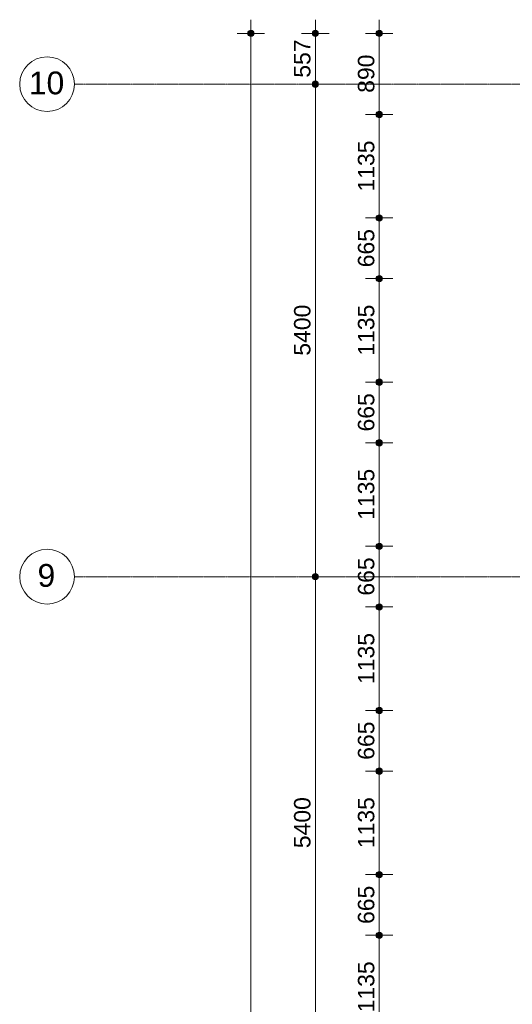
# Model space of a CAD drawing. Header units: millimetres. Extents: x -6115 to 78411, y -6358 to 59618.
# Tile 42 of 99: x -6115 to -718, y 38511 to 49307. Entities that reach past the tile are written whole.
import ezdxf

# ---------------------------------------------------------------- set-up
doc = ezdxf.new("R2010")
doc.units = ezdxf.units.MM
doc.linetypes.add('stramien', pattern=[22.225, 12.7, -3.175, 3.175, -3.175])
doc.layers.add('00_Algemeen', color=7, linetype='Continuous', lineweight=35)
doc.layers.add('00_Algemeen-100', color=7, linetype='Continuous', lineweight=9)
doc.styles.add('Arial', font='arial.ttf', dxfattribs={"height": 250})
doc.styles.add('Arial_1', font='arial.ttf', dxfattribs={"height": 180})
doc.dimstyles.new('00_AEE_maatvoering_1_8mm', dxfattribs={"dimscale": 304.8, "dimtxt": 183.646692, "dimasz": 0.918635, "dimexe": 0.492126, "dimexo": 0.0625, "dimgap": 0, "dimtad": 1, "dimdec": 0, "dimzin": 0, "dimdsep": 46, "dimtxsty": 'Arial_1', "dimblk1": 'DOTSMALL', "dimblk2": 'DOTSMALL', "dimsah": 1, "dimcen": 0.09, "dimdle": 0.492126, "dimazin": 0, "dimtfac": 1, "dimtdec": 4, "dimtix": 1, "dimtmove": 0, "dimatfit": 3, "dimfxl": 0.492126, "dimfxlon": 1, "dimtvp": 1, "dimtolj": 1, "dimtzin": 0, "dimarcsym": 2})

# ---------------------------------------------------------------- blocks, each defined once
blk = doc.blocks.new('Grid - 3 mm-485849-02 tweede verdieping overzicht')
at = {"layer": '00_Algemeen', "lineweight": 9}
blk.add_circle((0, 0), 3, dxfattribs=at)
blk = doc.blocks.new('DIMBLOCK52-02 tweede verdieping overzicht')
at = {"layer": '00_Algemeen-100', "transparency": 16777216}
h = blk.add_hatch(color=256, dxfattribs=at)
edge = h.paths.add_edge_path()
edge.add_arc((-3582, 49157), 35, 0, 360)
h = blk.add_hatch(color=256, dxfattribs=at)
edge = h.paths.add_edge_path()
edge.add_arc((-3582, -557), 35, 0, 360)
for p, q in [((-3582, -707), (-3582, 49307)), ((-3582, 49157), (-3732, 49157)), ((-3582, 49157), (-3432, 49157)), ((-3582, -557), (-3732, -557)), ((-3582, -557), (-3432, -557))]:
    blk.add_line(p, q, dxfattribs=at)
for centre in [(-3582, 49157), (-3582, -557)]:
    blk.add_circle(centre, 35, dxfattribs=at)
at = {"layer": '00_Algemeen-100', "color": 0, "transparency": 16777216, "insert": (-3816, 23954), "char_height": 180, "width": 830.65, "attachment_point": 1, "rotation": 90, "line_spacing_factor": 0.941778, "style": 'Arial_1'}
blk.add_mtext('49715', dxfattribs=at)
blk = doc.blocks.new('_DotSmall')
at = {"color": 0, "linetype": 'ByBlock', "const_width": 0.5}
blk.add_lwpolyline([(-0.0625, 0, 1), (0.0625, 0, 1)], format="xyb", close=True, dxfattribs=at)
blk = doc.blocks.new('DIMBLOCK53-02 tweede verdieping overzicht')
at = {"layer": '00_Algemeen-100', "transparency": 16777216}
h = blk.add_hatch(color=256, dxfattribs=at)
edge = h.paths.add_edge_path()
edge.add_arc((-2876, 49157), 35, 0, 360)
h = blk.add_hatch(color=256, dxfattribs=at)
edge = h.paths.add_edge_path()
edge.add_arc((-2876, 48600), 35, 0, 360)
for p, q in [((-2876, 49307), (-2876, 48600)), ((-2876, 49157), (-3026, 49157)), ((-2876, 49157), (-2726, 49157)), ((-2876, 48600), (-3026, 48600)), ((-2876, 48600), (-2726, 48600))]:
    blk.add_line(p, q, dxfattribs=at)
for centre in [(-2876, 49157), (-2876, 48600)]:
    blk.add_circle(centre, 35, dxfattribs=at)
at = {"layer": '00_Algemeen-100', "color": 0, "transparency": 16777216, "insert": (-3110, 48671), "char_height": 180, "width": 498.39, "attachment_point": 1, "rotation": 90, "line_spacing_factor": 0.941778, "style": 'Arial_1'}
blk.add_mtext('557', dxfattribs=at)
blk = doc.blocks.new('DIMBLOCK54-02 tweede verdieping overzicht')
at = {"layer": '00_Algemeen-100', "transparency": 16777216}
h = blk.add_hatch(color=256, dxfattribs=at)
edge = h.paths.add_edge_path()
edge.add_arc((-2876, 48600), 35, 0, 360)
h = blk.add_hatch(color=256, dxfattribs=at)
edge = h.paths.add_edge_path()
edge.add_arc((-2876, 43200), 35, 0, 360)
for p, q in [((-2876, 48600), (-3026, 48600)), ((-2876, 48600), (-2876, 43200)), ((-2876, 48600), (-2726, 48600)), ((-2876, 43200), (-3026, 43200)), ((-2876, 43200), (-2726, 43200))]:
    blk.add_line(p, q, dxfattribs=at)
for centre in [(-2876, 48600), (-2876, 43200)]:
    blk.add_circle(centre, 35, dxfattribs=at)
at = {"layer": '00_Algemeen-100', "color": 0, "transparency": 16777216, "insert": (-3110, 45623), "char_height": 180, "width": 664.52, "attachment_point": 1, "rotation": 90, "line_spacing_factor": 0.941778, "style": 'Arial_1'}
blk.add_mtext('5400', dxfattribs=at)
blk = doc.blocks.new('DIMBLOCK55-02 tweede verdieping overzicht')
at = {"layer": '00_Algemeen-100', "transparency": 16777216}
h = blk.add_hatch(color=256, dxfattribs=at)
edge = h.paths.add_edge_path()
edge.add_arc((-2876, 43200), 35, 0, 360)
h = blk.add_hatch(color=256, dxfattribs=at)
edge = h.paths.add_edge_path()
edge.add_arc((-2876, 37800), 35, 0, 360)
for p, q in [((-2876, 43200), (-3026, 43200)), ((-2876, 43200), (-2876, 37800)), ((-2876, 43200), (-2726, 43200)), ((-2876, 37800), (-3026, 37800)), ((-2876, 37800), (-2726, 37800))]:
    blk.add_line(p, q, dxfattribs=at)
for centre in [(-2876, 43200), (-2876, 37800)]:
    blk.add_circle(centre, 35, dxfattribs=at)
at = {"layer": '00_Algemeen-100', "color": 0, "transparency": 16777216, "insert": (-3110, 40223), "char_height": 180, "width": 664.52, "attachment_point": 1, "rotation": 90, "line_spacing_factor": 0.941778, "style": 'Arial_1'}
blk.add_mtext('5400', dxfattribs=at)
blk = doc.blocks.new('DIMBLOCK164-02 tweede verdieping overzicht')
at = {"layer": '00_Algemeen-100', "transparency": 16777216}
h = blk.add_hatch(color=256, dxfattribs=at)
edge = h.paths.add_edge_path()
edge.add_arc((-2176, 39268), 35, 0, 360)
h = blk.add_hatch(color=256, dxfattribs=at)
edge = h.paths.add_edge_path()
edge.add_arc((-2176, 38133), 35, 0, 360)
for p, q in [((-2176, 39268), (-2326, 39268)), ((-2176, 38133), (-2176, 39268)), ((-2176, 39268), (-2026, 39268)), ((-2176, 38133), (-2326, 38133)), ((-2176, 38133), (-2026, 38133))]:
    blk.add_line(p, q, dxfattribs=at)
for centre in [(-2176, 39268), (-2176, 38133)]:
    blk.add_circle(centre, 35, dxfattribs=at)
at = {"layer": '00_Algemeen-100', "color": 0, "transparency": 16777216, "insert": (-2410, 38423), "char_height": 180, "width": 664.52, "attachment_point": 1, "rotation": 90, "line_spacing_factor": 0.941778, "style": 'Arial_1'}
blk.add_mtext('1135', dxfattribs=at)
blk = doc.blocks.new('DIMBLOCK165-02 tweede verdieping overzicht')
at = {"layer": '00_Algemeen-100', "transparency": 16777216}
h = blk.add_hatch(color=256, dxfattribs=at)
edge = h.paths.add_edge_path()
edge.add_arc((-2176, 39933), 35, 0, 360)
h = blk.add_hatch(color=256, dxfattribs=at)
edge = h.paths.add_edge_path()
edge.add_arc((-2176, 39268), 35, 0, 360)
for p, q in [((-2176, 39933), (-2326, 39933)), ((-2176, 39268), (-2176, 39933)), ((-2176, 39933), (-2026, 39933)), ((-2176, 39268), (-2326, 39268)), ((-2176, 39268), (-2026, 39268))]:
    blk.add_line(p, q, dxfattribs=at)
for centre in [(-2176, 39933), (-2176, 39268)]:
    blk.add_circle(centre, 35, dxfattribs=at)
at = {"layer": '00_Algemeen-100', "color": 0, "transparency": 16777216, "insert": (-2410, 39392), "char_height": 180, "width": 498.39, "attachment_point": 1, "rotation": 90, "line_spacing_factor": 0.941778, "style": 'Arial_1'}
blk.add_mtext('665', dxfattribs=at)
blk = doc.blocks.new('DIMBLOCK166-02 tweede verdieping overzicht')
at = {"layer": '00_Algemeen-100', "transparency": 16777216}
h = blk.add_hatch(color=256, dxfattribs=at)
edge = h.paths.add_edge_path()
edge.add_arc((-2176, 41068), 35, 0, 360)
h = blk.add_hatch(color=256, dxfattribs=at)
edge = h.paths.add_edge_path()
edge.add_arc((-2176, 39933), 35, 0, 360)
for p, q in [((-2176, 41068), (-2326, 41068)), ((-2176, 39933), (-2176, 41068)), ((-2176, 41068), (-2026, 41068)), ((-2176, 39933), (-2326, 39933)), ((-2176, 39933), (-2026, 39933))]:
    blk.add_line(p, q, dxfattribs=at)
for centre in [(-2176, 41068), (-2176, 39933)]:
    blk.add_circle(centre, 35, dxfattribs=at)
at = {"layer": '00_Algemeen-100', "color": 0, "transparency": 16777216, "insert": (-2410, 40223), "char_height": 180, "width": 664.52, "attachment_point": 1, "rotation": 90, "line_spacing_factor": 0.941778, "style": 'Arial_1'}
blk.add_mtext('1135', dxfattribs=at)
blk = doc.blocks.new('DIMBLOCK167-02 tweede verdieping overzicht')
at = {"layer": '00_Algemeen-100', "transparency": 16777216}
h = blk.add_hatch(color=256, dxfattribs=at)
edge = h.paths.add_edge_path()
edge.add_arc((-2176, 41733), 35, 0, 360)
h = blk.add_hatch(color=256, dxfattribs=at)
edge = h.paths.add_edge_path()
edge.add_arc((-2176, 41068), 35, 0, 360)
for p, q in [((-2176, 41733), (-2326, 41733)), ((-2176, 41068), (-2176, 41733)), ((-2176, 41733), (-2026, 41733)), ((-2176, 41068), (-2326, 41068)), ((-2176, 41068), (-2026, 41068))]:
    blk.add_line(p, q, dxfattribs=at)
for centre in [(-2176, 41733), (-2176, 41068)]:
    blk.add_circle(centre, 35, dxfattribs=at)
at = {"layer": '00_Algemeen-100', "color": 0, "transparency": 16777216, "insert": (-2410, 41192), "char_height": 180, "width": 498.39, "attachment_point": 1, "rotation": 90, "line_spacing_factor": 0.941778, "style": 'Arial_1'}
blk.add_mtext('665', dxfattribs=at)
blk = doc.blocks.new('DIMBLOCK168-02 tweede verdieping overzicht')
at = {"layer": '00_Algemeen-100', "transparency": 16777216}
h = blk.add_hatch(color=256, dxfattribs=at)
edge = h.paths.add_edge_path()
edge.add_arc((-2176, 42868), 35, 0, 360)
h = blk.add_hatch(color=256, dxfattribs=at)
edge = h.paths.add_edge_path()
edge.add_arc((-2176, 41733), 35, 0, 360)
for p, q in [((-2176, 42868), (-2326, 42868)), ((-2176, 41733), (-2176, 42868)), ((-2176, 42868), (-2026, 42868)), ((-2176, 41733), (-2326, 41733)), ((-2176, 41733), (-2026, 41733))]:
    blk.add_line(p, q, dxfattribs=at)
for centre in [(-2176, 42868), (-2176, 41733)]:
    blk.add_circle(centre, 35, dxfattribs=at)
at = {"layer": '00_Algemeen-100', "color": 0, "transparency": 16777216, "insert": (-2410, 42023), "char_height": 180, "width": 664.52, "attachment_point": 1, "rotation": 90, "line_spacing_factor": 0.941778, "style": 'Arial_1'}
blk.add_mtext('1135', dxfattribs=at)
blk = doc.blocks.new('DIMBLOCK169-02 tweede verdieping overzicht')
at = {"layer": '00_Algemeen-100', "transparency": 16777216}
h = blk.add_hatch(color=256, dxfattribs=at)
edge = h.paths.add_edge_path()
edge.add_arc((-2176, 43533), 35, 0, 360)
h = blk.add_hatch(color=256, dxfattribs=at)
edge = h.paths.add_edge_path()
edge.add_arc((-2176, 42868), 35, 0, 360)
for p, q in [((-2176, 43533), (-2326, 43533)), ((-2176, 42868), (-2176, 43533)), ((-2176, 43533), (-2026, 43533)), ((-2176, 42868), (-2326, 42868)), ((-2176, 42868), (-2026, 42868))]:
    blk.add_line(p, q, dxfattribs=at)
for centre in [(-2176, 43533), (-2176, 42868)]:
    blk.add_circle(centre, 35, dxfattribs=at)
at = {"layer": '00_Algemeen-100', "color": 0, "transparency": 16777216, "insert": (-2410, 42992), "char_height": 180, "width": 498.39, "attachment_point": 1, "rotation": 90, "line_spacing_factor": 0.941778, "style": 'Arial_1'}
blk.add_mtext('665', dxfattribs=at)
blk = doc.blocks.new('DIMBLOCK170-02 tweede verdieping overzicht')
at = {"layer": '00_Algemeen-100', "transparency": 16777216}
h = blk.add_hatch(color=256, dxfattribs=at)
edge = h.paths.add_edge_path()
edge.add_arc((-2176, 44668), 35, 0, 360)
h = blk.add_hatch(color=256, dxfattribs=at)
edge = h.paths.add_edge_path()
edge.add_arc((-2176, 43533), 35, 0, 360)
for p, q in [((-2176, 44668), (-2326, 44668)), ((-2176, 43533), (-2176, 44668)), ((-2176, 44668), (-2026, 44668)), ((-2176, 43533), (-2326, 43533)), ((-2176, 43533), (-2026, 43533))]:
    blk.add_line(p, q, dxfattribs=at)
for centre in [(-2176, 44668), (-2176, 43533)]:
    blk.add_circle(centre, 35, dxfattribs=at)
at = {"layer": '00_Algemeen-100', "color": 0, "transparency": 16777216, "insert": (-2410, 43823), "char_height": 180, "width": 664.52, "attachment_point": 1, "rotation": 90, "line_spacing_factor": 0.941778, "style": 'Arial_1'}
blk.add_mtext('1135', dxfattribs=at)
blk = doc.blocks.new('DIMBLOCK171-02 tweede verdieping overzicht')
at = {"layer": '00_Algemeen-100', "transparency": 16777216}
h = blk.add_hatch(color=256, dxfattribs=at)
edge = h.paths.add_edge_path()
edge.add_arc((-2176, 45332), 35, 0, 360)
h = blk.add_hatch(color=256, dxfattribs=at)
edge = h.paths.add_edge_path()
edge.add_arc((-2176, 44668), 35, 0, 360)
for p, q in [((-2176, 45332), (-2326, 45332)), ((-2176, 44668), (-2176, 45332)), ((-2176, 45332), (-2026, 45332)), ((-2176, 44668), (-2326, 44668)), ((-2176, 44668), (-2026, 44668))]:
    blk.add_line(p, q, dxfattribs=at)
for centre in [(-2176, 45332), (-2176, 44668)]:
    blk.add_circle(centre, 35, dxfattribs=at)
at = {"layer": '00_Algemeen-100', "color": 0, "transparency": 16777216, "insert": (-2410, 44792), "char_height": 180, "width": 498.39, "attachment_point": 1, "rotation": 90, "line_spacing_factor": 0.941778, "style": 'Arial_1'}
blk.add_mtext('665', dxfattribs=at)
blk = doc.blocks.new('DIMBLOCK172-02 tweede verdieping overzicht')
at = {"layer": '00_Algemeen-100', "transparency": 16777216}
h = blk.add_hatch(color=256, dxfattribs=at)
edge = h.paths.add_edge_path()
edge.add_arc((-2176, 46468), 35, 0, 360)
h = blk.add_hatch(color=256, dxfattribs=at)
edge = h.paths.add_edge_path()
edge.add_arc((-2176, 45332), 35, 0, 360)
for p, q in [((-2176, 46468), (-2326, 46468)), ((-2176, 45332), (-2176, 46468)), ((-2176, 46468), (-2026, 46468)), ((-2176, 45332), (-2326, 45332)), ((-2176, 45332), (-2026, 45332))]:
    blk.add_line(p, q, dxfattribs=at)
for centre in [(-2176, 46468), (-2176, 45332)]:
    blk.add_circle(centre, 35, dxfattribs=at)
at = {"layer": '00_Algemeen-100', "color": 0, "transparency": 16777216, "insert": (-2410, 45623), "char_height": 180, "width": 664.52, "attachment_point": 1, "rotation": 90, "line_spacing_factor": 0.941778, "style": 'Arial_1'}
blk.add_mtext('1135', dxfattribs=at)
blk = doc.blocks.new('DIMBLOCK173-02 tweede verdieping overzicht')
at = {"layer": '00_Algemeen-100', "transparency": 16777216}
h = blk.add_hatch(color=256, dxfattribs=at)
edge = h.paths.add_edge_path()
edge.add_arc((-2176, 47133), 35, 0, 360)
h = blk.add_hatch(color=256, dxfattribs=at)
edge = h.paths.add_edge_path()
edge.add_arc((-2176, 46468), 35, 0, 360)
for p, q in [((-2176, 47133), (-2326, 47133)), ((-2176, 46468), (-2176, 47133)), ((-2176, 47133), (-2026, 47133)), ((-2176, 46468), (-2326, 46468)), ((-2176, 46468), (-2026, 46468))]:
    blk.add_line(p, q, dxfattribs=at)
for centre in [(-2176, 47133), (-2176, 46468)]:
    blk.add_circle(centre, 35, dxfattribs=at)
at = {"layer": '00_Algemeen-100', "color": 0, "transparency": 16777216, "insert": (-2410, 46592), "char_height": 180, "width": 498.39, "attachment_point": 1, "rotation": 90, "line_spacing_factor": 0.941778, "style": 'Arial_1'}
blk.add_mtext('665', dxfattribs=at)
blk = doc.blocks.new('DIMBLOCK174-02 tweede verdieping overzicht')
at = {"layer": '00_Algemeen-100', "transparency": 16777216}
h = blk.add_hatch(color=256, dxfattribs=at)
edge = h.paths.add_edge_path()
edge.add_arc((-2176, 48268), 35, 0, 360)
h = blk.add_hatch(color=256, dxfattribs=at)
edge = h.paths.add_edge_path()
edge.add_arc((-2176, 47133), 35, 0, 360)
for p, q in [((-2176, 48268), (-2326, 48268)), ((-2176, 47133), (-2176, 48268)), ((-2176, 48268), (-2026, 48268)), ((-2176, 47133), (-2326, 47133)), ((-2176, 47133), (-2026, 47133))]:
    blk.add_line(p, q, dxfattribs=at)
for centre in [(-2176, 48268), (-2176, 47133)]:
    blk.add_circle(centre, 35, dxfattribs=at)
at = {"layer": '00_Algemeen-100', "color": 0, "transparency": 16777216, "insert": (-2410, 47423), "char_height": 180, "width": 664.52, "attachment_point": 1, "rotation": 90, "line_spacing_factor": 0.941778, "style": 'Arial_1'}
blk.add_mtext('1135', dxfattribs=at)
blk = doc.blocks.new('DIMBLOCK175-02 tweede verdieping overzicht')
at = {"layer": '00_Algemeen-100', "transparency": 16777216}
h = blk.add_hatch(color=256, dxfattribs=at)
edge = h.paths.add_edge_path()
edge.add_arc((-2176, 49157), 35, 0, 360)
h = blk.add_hatch(color=256, dxfattribs=at)
edge = h.paths.add_edge_path()
edge.add_arc((-2176, 48268), 35, 0, 360)
for p, q in [((-2176, 48268), (-2176, 49307)), ((-2176, 49157), (-2326, 49157)), ((-2176, 49157), (-2026, 49157)), ((-2176, 48268), (-2326, 48268)), ((-2176, 48268), (-2026, 48268))]:
    blk.add_line(p, q, dxfattribs=at)
for centre in [(-2176, 49157), (-2176, 48268)]:
    blk.add_circle(centre, 35, dxfattribs=at)
at = {"layer": '00_Algemeen-100', "color": 0, "transparency": 16777216, "insert": (-2410, 48505), "char_height": 180, "width": 498.39, "attachment_point": 1, "rotation": 90, "line_spacing_factor": 0.941778, "style": 'Arial_1'}
blk.add_mtext('890', dxfattribs=at)

msp = doc.modelspace()

# ---------------------------------------------------------------- linework, layer by layer
at = {"layer": '00_Algemeen', "color": 150, "linetype": 'stramien', "lineweight": 9, "true_color": 0x0080ff}
for p, q in [((77811.4, 48600), (-5515.3, 48600)), ((77811.4, 43200), (-5515.3, 43200))]:
    msp.add_line(p, q, dxfattribs=at)

# ---------------------------------------------------------------- block references
at = {"layer": '00_Algemeen', "lineweight": 9, "xscale": 99.99999999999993, "yscale": 99.99999999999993, "zscale": 99.99999999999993, "rotation": 90}
for p in [(-5815.3, 48600), (-5815.3, 43200)]:
    msp.add_blockref('Grid - 3 mm-485849-02 tweede verdieping overzicht', p, dxfattribs=at)

# ---------------------------------------------------------------- texts
at = {"layer": '00_Algemeen', "lineweight": 9, "char_height": 250, "attachment_point": 1, "style": 'Arial'}
for s, insert, width in [('10', (-6015.6, 48738.7), 464.979), ('9', (-5920.1, 43338.7), 232.489)]:
    msp.add_mtext(s, dxfattribs=dict(at, insert=insert, width=width))

# ---------------------------------------------------------------- dimensions: what is measured, and where the dimension line sits
at = {"layer": '00_Algemeen', "lineweight": 9}
for base, p1, p2, override, picture, middle in [((-3582.2890343, 49157.0000013), (-3432.2890343, -557.5), (-3432.2890343, 49157.0000013), {"dimpost": '<>', "dimfxl": 49714.500001}, 'DIMBLOCK52-02 tweede verdieping overzicht', (-3674.1921726, 24299.7500006)), ((-2876.3, 48600), (-2726.3, 49157), (-2726.3, 48600), {"dimpost": '<>', "dimfxl": 557}, 'DIMBLOCK53-02 tweede verdieping overzicht', (-2967.8, 48878.5)), ((-2176.289034, 49157.000001), (-2026.289034, 48267.5), (-2026.289034, 49157.000001), {"dimpost": '<>', "dimfxl": 889.500001}, 'DIMBLOCK175-02 tweede verdieping overzicht', (-2268.192173, 48712.250001)), ((-2876.3, 43200), (-2726.3, 48600), (-2726.3, 43200), {"dimpost": '<>', "dimfxl": 5400}, 'DIMBLOCK54-02 tweede verdieping overzicht', (-2968.2, 45900)), ((-2176.3, 48267.5), (-2026.3, 47132.5), (-2026.3, 48267.5), {"dimpost": '<>', "dimfxl": 1135}, 'DIMBLOCK174-02 tweede verdieping overzicht', (-2268.3, 47700)), ((-2176.3, 47132.5), (-2026.3, 46467.5), (-2026.3, 47132.5), {"dimpost": '<>', "dimfxl": 665}, 'DIMBLOCK173-02 tweede verdieping overzicht', (-2268.2, 46800)), ((-2176.3, 46467.5), (-2026.3, 45332.5), (-2026.3, 46467.5), {"dimpost": '<>', "dimfxl": 1135}, 'DIMBLOCK172-02 tweede verdieping overzicht', (-2268.3, 45900)), ((-2176.3, 45332.5), (-2026.3, 44667.5), (-2026.3, 45332.5), {"dimpost": '<>', "dimfxl": 665}, 'DIMBLOCK171-02 tweede verdieping overzicht', (-2268.2, 45000)), ((-2176.3, 44667.5), (-2026.3, 43532.5), (-2026.3, 44667.5), {"dimpost": '<>', "dimfxl": 1135}, 'DIMBLOCK170-02 tweede verdieping overzicht', (-2268.3, 44100)), ((-2176.3, 43532.5), (-2026.3, 42867.5), (-2026.3, 43532.5), {"dimpost": '<>', "dimfxl": 665}, 'DIMBLOCK169-02 tweede verdieping overzicht', (-2268.2, 43200)), ((-2876.3, 37800), (-2726.3, 43200), (-2726.3, 37800), {"dimpost": '<>', "dimfxl": 5400}, 'DIMBLOCK55-02 tweede verdieping overzicht', (-2968.2, 40500)), ((-2176.3, 42867.5), (-2026.3, 41732.5), (-2026.3, 42867.5), {"dimpost": '<>', "dimfxl": 1135}, 'DIMBLOCK168-02 tweede verdieping overzicht', (-2268.3, 42300)), ((-2176.3, 41732.5), (-2026.3, 41067.5), (-2026.3, 41732.5), {"dimpost": '<>', "dimfxl": 665}, 'DIMBLOCK167-02 tweede verdieping overzicht', (-2268.2, 41400)), ((-2176.3, 41067.5), (-2026.3, 39932.5), (-2026.3, 41067.5), {"dimpost": '<>', "dimfxl": 1135}, 'DIMBLOCK166-02 tweede verdieping overzicht', (-2268.3, 40500)), ((-2176.3, 39932.5), (-2026.3, 39267.5), (-2026.3, 39932.5), {"dimpost": '<>', "dimfxl": 665}, 'DIMBLOCK165-02 tweede verdieping overzicht', (-2268.2, 39600)), ((-2176.3, 39267.5), (-2026.3, 38132.5), (-2026.3, 39267.5), {"dimpost": '<>', "dimfxl": 1135}, 'DIMBLOCK164-02 tweede verdieping overzicht', (-2268.3, 38700))]:
    dim = msp.add_linear_dim(base=base, p1=p1, p2=p2, angle=90, dimstyle='00_AEE_maatvoering_1_8mm', override=override, dxfattribs=at)
    dim.commit()
    dim.dimension.update_dxf_attribs({"geometry": picture, "text_midpoint": middle})

doc.saveas('drawing.dxf')
